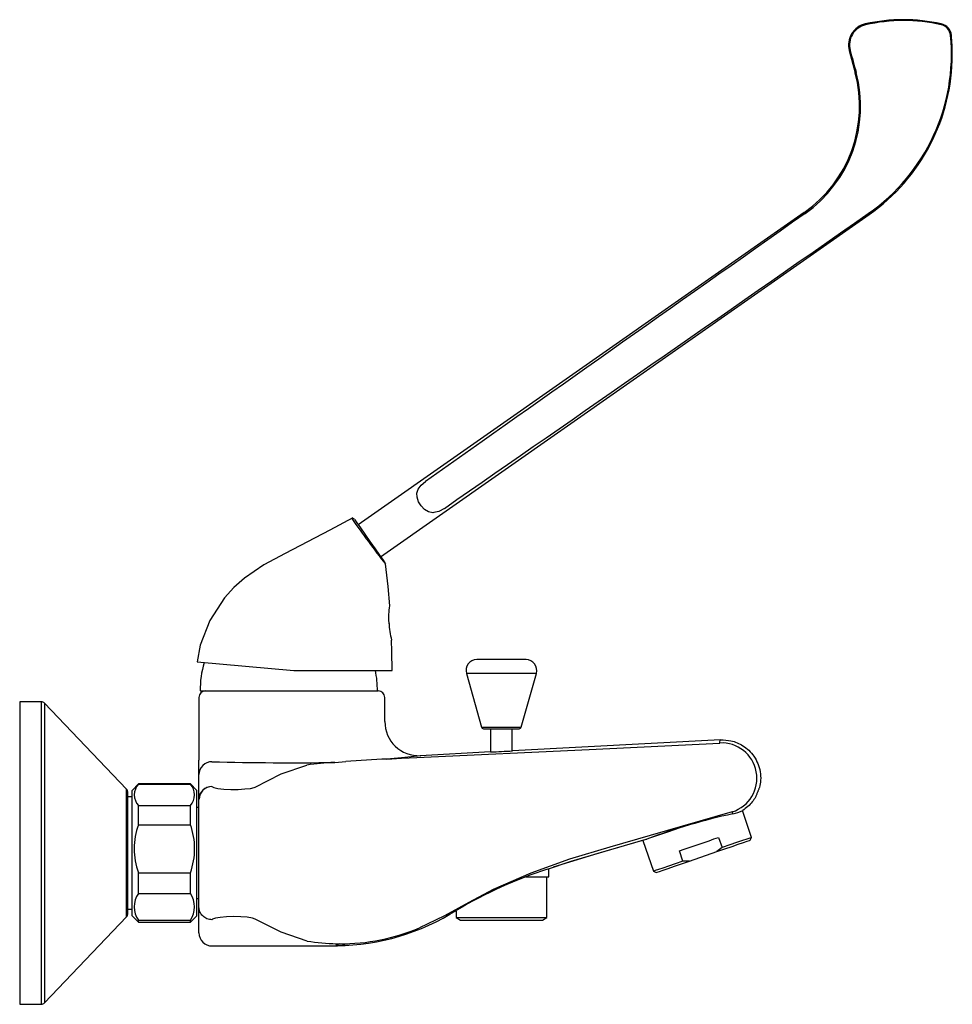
# Model space of a CAD drawing. Header units: millimetres. Extents: x 4041.41 to 4041.626, y 2094.876 to 2095.104.
import ezdxf

# ---------------------------------------------------------------- set-up
doc = ezdxf.new("R2010")
doc.units = ezdxf.units.MM
doc.layers.add('SANINDUSA', color=3, linetype='Continuous')

msp = doc.modelspace()

# ---------------------------------------------------------------- linework, layer by layer
at = {"layer": 'SANINDUSA'}
for p, q in [((4041.625654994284, 2095.100193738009), (4041.625464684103, 2095.100174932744)), ((4041.602005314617, 2095.096653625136), (4041.603374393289, 2095.091544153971)), ((4041.591603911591, 2095.059205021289), (4041.488390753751, 2094.986934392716)), ((4041.493552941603, 2094.979562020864), (4041.60659592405, 2095.058715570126)), ((4041.495435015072, 2094.964509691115), (4041.495498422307, 2094.963763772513)), ((4041.527211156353, 2094.955755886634), (4041.515811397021, 2094.955755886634)), ((4041.451063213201, 2094.955206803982), (4041.473450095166, 2094.953248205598)), ((4041.473450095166, 2094.953248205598), (4041.496200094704, 2094.953248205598)), ((4041.513404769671, 2094.952579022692), (4041.516908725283, 2094.940120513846)), ((4041.529617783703, 2094.952579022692), (4041.513404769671, 2094.952579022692)), ((4041.52611382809, 2094.940120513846), (4041.529617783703, 2094.952579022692)), ((4041.451511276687, 2094.94700588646), (4041.451511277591, 2094.932505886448)), ((4041.451795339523, 2094.94850588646), (4041.490036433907, 2094.94850588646)), ((4041.490036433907, 2094.94850588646), (4041.493011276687, 2094.94850588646)), ((4041.494511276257, 2094.941406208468), (4041.494511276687, 2094.94700588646)), ((4041.415011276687, 2094.94600588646), (4041.410011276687, 2094.94600588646)), ((4041.410011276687, 2094.94600588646), (4041.410011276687, 2094.87600588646)), ((4041.415011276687, 2094.94600588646), (4041.415011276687, 2094.945513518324)), ((4041.415011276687, 2094.945513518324), (4041.415011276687, 2094.87600588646)), ((4041.434734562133, 2094.925795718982), (4041.415734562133, 2094.945696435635)), ((4041.415734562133, 2094.945696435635), (4041.415734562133, 2094.876315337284)), ((4041.516908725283, 2094.940120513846), (4041.52611382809, 2094.940120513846)), ((4041.518990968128, 2094.939755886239), (4041.518990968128, 2094.934381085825)), ((4041.524031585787, 2094.934646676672), (4041.524031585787, 2094.939755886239)), ((4041.572198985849, 2094.937187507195), (4041.524061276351, 2094.934648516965)), ((4041.518990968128, 2094.934381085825), (4041.502733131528, 2094.933523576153)), ((4041.451511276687, 2094.930102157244), (4041.451511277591, 2094.932505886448)), ((4041.482808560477, 2094.93195592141), (4041.482799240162, 2094.931958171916)), ((4041.482808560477, 2094.93195210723), (4041.482927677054, 2094.93196016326)), ((4041.482927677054, 2094.93196016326), (4041.482808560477, 2094.93195592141)), ((4041.482808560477, 2094.93195592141), (4041.482808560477, 2094.93195210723)), ((4041.482927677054, 2094.93196016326), (4041.485472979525, 2094.932178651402)), ((4041.451511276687, 2094.929135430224), (4041.451511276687, 2094.930102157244)), ((4041.451511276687, 2094.923467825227), (4041.451511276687, 2094.929135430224)), ((4041.437511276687, 2094.92700588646), (4041.436011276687, 2094.92550588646)), ((4041.449511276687, 2094.92700588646), (4041.437511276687, 2094.92700588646)), ((4041.437511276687, 2094.92692405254), (4041.437511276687, 2094.92700588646)), ((4041.437511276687, 2094.92692405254), (4041.449511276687, 2094.92692405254)), ((4041.451011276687, 2094.92550588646), (4041.449511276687, 2094.92700588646)), ((4041.449511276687, 2094.92692405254), (4041.449511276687, 2094.92700588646)), ((4041.434734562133, 2094.896216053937), (4041.434734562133, 2094.925795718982)), ((4041.436011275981, 2094.924005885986), (4041.435011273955, 2094.924005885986)), ((4041.436011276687, 2094.924020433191), (4041.436011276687, 2094.92550588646)), ((4041.436011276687, 2094.89650588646), (4041.436011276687, 2094.924020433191)), ((4041.451011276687, 2094.904612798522), (4041.451011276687, 2094.92550588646)), ((4041.437511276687, 2094.917565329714), (4041.437511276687, 2094.922014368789)), ((4041.437511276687, 2094.922014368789), (4041.449511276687, 2094.922014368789)), ((4041.449511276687, 2094.917565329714), (4041.449511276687, 2094.922014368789)), ((4041.451511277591, 2094.921505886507), (4041.451011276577, 2094.921505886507)), ((4041.5794136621, 2094.914610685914), (4041.577280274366, 2094.920806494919)), ((4041.437511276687, 2094.917565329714), (4041.449511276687, 2094.917565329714)), ((4041.554279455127, 2094.913888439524), (4041.556721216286, 2094.906797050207)), ((4041.571788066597, 2094.914629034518), (4041.572601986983, 2094.912265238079)), ((4041.57910368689, 2094.913975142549), (4041.5794136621, 2094.914610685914)), ((4041.563532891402, 2094.909142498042), (4041.562718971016, 2094.911506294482)), ((4041.565058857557, 2094.909139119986), (4041.571401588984, 2094.91132309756)), ((4041.572601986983, 2094.912265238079), (4041.571401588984, 2094.91132309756)), ((4041.565058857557, 2094.909139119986), (4041.563532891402, 2094.909142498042)), ((4041.437511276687, 2094.901647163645), (4041.437511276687, 2094.906454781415)), ((4041.437511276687, 2094.906454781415), (4041.449511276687, 2094.906454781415)), ((4041.449511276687, 2094.901647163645), (4041.449511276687, 2094.906454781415)), ((4041.532511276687, 2094.905505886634), (4041.532511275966, 2094.907388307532)), ((4041.556721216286, 2094.906797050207), (4041.557356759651, 2094.906487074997)), ((4041.451011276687, 2094.89650588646), (4041.451011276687, 2094.904612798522)), ((4041.527173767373, 2094.905505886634), (4041.532511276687, 2094.905505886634)), ((4041.531988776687, 2094.896083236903), (4041.531988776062, 2094.905505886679)), ((4041.437511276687, 2094.901647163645), (4041.449511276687, 2094.901647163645)), ((4041.451011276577, 2094.900505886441), (4041.451511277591, 2094.900505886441)), ((4041.435011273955, 2094.898005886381), (4041.436011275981, 2094.898005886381)), ((4041.436011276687, 2094.89650588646), (4041.437511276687, 2094.89500588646)), ((4041.449511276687, 2094.89500588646), (4041.451011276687, 2094.89650588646)), ((4041.451511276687, 2094.89250588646), (4041.451511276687, 2094.898543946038)), ((4041.509511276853, 2094.896819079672), (4041.508748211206, 2094.896429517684)), ((4041.511033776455, 2094.897715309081), (4041.511033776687, 2094.896083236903)), ((4041.415734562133, 2094.876315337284), (4041.434734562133, 2094.896216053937)), ((4041.437511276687, 2094.89500588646), (4041.437511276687, 2094.895446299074)), ((4041.437511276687, 2094.895446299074), (4041.449511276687, 2094.895446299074)), ((4041.437511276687, 2094.89500588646), (4041.449511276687, 2094.89500588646)), ((4041.449511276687, 2094.89500588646), (4041.449511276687, 2094.895446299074)), ((4041.511033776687, 2094.896083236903), (4041.512033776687, 2094.895505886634)), ((4041.511033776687, 2094.896083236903), (4041.531988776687, 2094.896083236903)), ((4041.512033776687, 2094.895505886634), (4041.530988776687, 2094.895505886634)), ((4041.530988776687, 2094.895505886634), (4041.531988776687, 2094.896083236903)), ((4041.48601516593, 2094.889689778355), (4041.483436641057, 2094.88950588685)), ((4041.454511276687, 2094.88950588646), (4041.48354730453, 2094.88950588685)), ((4041.410011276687, 2094.87600588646), (4041.415011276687, 2094.87600588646))]:
    msp.add_line(p, q, dxfattribs=at)
at = {"layer": 'SANINDUSA', "flags": 128}
for points in [[(4041.605735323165, 2095.102825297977), (4041.605738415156, 2095.102811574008), (4041.605747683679, 2095.102770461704), (4041.605763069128, 2095.102702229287), (4041.605784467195, 2095.102607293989)], [(4041.623329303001, 2095.102825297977), (4041.623326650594, 2095.10281352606), (4041.623318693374, 2095.102778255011), (4041.623305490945, 2095.102719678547), (4041.623287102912, 2095.10263810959)], [(4041.602005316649, 2095.096653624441), (4041.602019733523, 2095.096657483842), (4041.602062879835, 2095.096669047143), (4041.602134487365, 2095.096688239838), (4041.602234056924, 2095.096714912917)], [(4041.603374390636, 2095.091544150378), (4041.603389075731, 2095.091548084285), (4041.603433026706, 2095.091559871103), (4041.603505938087, 2095.091579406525), (4041.603607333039, 2095.091606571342)], [(4041.591603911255, 2095.059205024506), (4041.591615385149, 2095.059188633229), (4041.591649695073, 2095.059139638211), (4041.591706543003, 2095.059058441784), (4041.5917854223, 2095.058945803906)], [(4041.606595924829, 2095.058715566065), (4041.606585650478, 2095.058730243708), (4041.606554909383, 2095.05877415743), (4041.606503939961, 2095.058846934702), (4041.606433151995, 2095.058948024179)], [(4041.508300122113, 2094.990749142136), (4041.507008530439, 2094.990039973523), (4041.505877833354, 2094.989757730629), (4041.50563110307, 2094.989748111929), (4041.504630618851, 2094.989941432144), (4041.503684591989, 2094.990519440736), (4041.502916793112, 2094.991332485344), (4041.502328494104, 2094.992290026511), (4041.501987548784, 2094.993300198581), (4041.501960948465, 2094.994274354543), (4041.502265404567, 2094.995188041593), (4041.50291653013, 2094.996079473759), (4041.503947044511, 2094.996965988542)], [(4041.487158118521, 2094.988527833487), (4041.4818137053, 2094.985719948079), (4041.476590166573, 2094.982974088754), (4041.471484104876, 2094.980294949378), (4041.466501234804, 2094.977674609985), (4041.46202022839, 2094.974628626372), (4041.459588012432, 2094.972421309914), (4041.457444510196, 2094.97002168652), (4041.454032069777, 2094.96477282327), (4041.451787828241, 2094.959115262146), (4041.451063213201, 2094.955206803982)], [(4041.48749595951, 2094.988212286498), (4041.487596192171, 2094.988069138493), (4041.488065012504, 2094.987399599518), (4041.488865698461, 2094.986256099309), (4041.489911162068, 2094.984763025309), (4041.491087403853, 2094.983083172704), (4041.492267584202, 2094.981397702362), (4041.493320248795, 2094.97989433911), (4041.494118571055, 2094.978754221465), (4041.494558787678, 2094.978125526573), (4041.494628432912, 2094.978026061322)], [(4041.49564580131, 2094.968203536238), (4041.495271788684, 2094.972676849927), (4041.49470357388, 2094.977895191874)], [(4041.501952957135, 2094.93309323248), (4041.541851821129, 2094.93496053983), (4041.572035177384, 2094.93645585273)], [(4041.502731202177, 2094.933516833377), (4041.502781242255, 2094.933522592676), (4041.502100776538, 2094.933443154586), (4041.500600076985, 2094.93327510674), (4041.49834876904, 2094.933042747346), (4041.495027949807, 2094.932738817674)], [(4041.495027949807, 2094.932738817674), (4041.498420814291, 2094.932920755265), (4041.501952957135, 2094.93309323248)], [(4041.464536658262, 2094.926276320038), (4041.470495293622, 2094.929312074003), (4041.476488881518, 2094.931341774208)], [(4041.45451127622, 2094.926397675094), (4041.454915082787, 2094.926163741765), (4041.455872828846, 2094.925957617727), (4041.457262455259, 2094.925807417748), (4041.458903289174, 2094.925732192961), (4041.460593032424, 2094.925738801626), (4041.462151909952, 2094.92582288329), (4041.463430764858, 2094.92597311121), (4041.464302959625, 2094.926173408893), (4041.464536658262, 2094.926276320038)], [(4041.451527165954, 2094.923451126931), (4041.451525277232, 2094.923452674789), (4041.451518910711, 2094.923457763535), (4041.451512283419, 2094.923464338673), (4041.451512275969, 2094.923464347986), (4041.451512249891, 2094.923464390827), (4041.451512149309, 2094.923464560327), (4041.451511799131, 2094.92346523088), (4041.451511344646, 2094.923466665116), (4041.451511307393, 2094.923466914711), (4041.451511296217, 2094.923467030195), (4041.451511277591, 2094.923467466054)], [(4041.5749413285, 2094.920536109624), (4041.555950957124, 2094.915068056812), (4041.546585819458, 2094.912357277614), (4041.537239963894, 2094.909564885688)], [(4041.56297882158, 2094.916883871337), (4041.561745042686, 2094.916459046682), (4041.559952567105, 2094.915841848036), (4041.558332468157, 2094.915284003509), (4041.556933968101, 2094.914802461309), (4041.555799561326, 2094.914411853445), (4041.554963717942, 2094.914124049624), (4041.554451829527, 2094.913947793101), (4041.55427945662, 2094.913888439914)], [(4041.532197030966, 2094.907279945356), (4041.537629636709, 2094.909153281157), (4041.545501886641, 2094.911472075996), (4041.554469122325, 2094.91403663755), (4041.555206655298, 2094.914247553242)], [(4041.5541775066, 2094.913877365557), (4041.543809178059, 2094.910918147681), (4041.53351127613, 2094.907712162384)], [(4041.562718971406, 2094.91150629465), (4041.563810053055, 2094.911881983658), (4041.564937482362, 2094.912270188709), (4041.566089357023, 2094.912666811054), (4041.567253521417, 2094.913067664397), (4041.568417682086, 2094.913468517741), (4041.569569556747, 2094.913865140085), (4041.570696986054, 2094.914253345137), (4041.571788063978, 2094.914629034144)], [(4041.571401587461, 2094.911323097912), (4041.573232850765, 2094.911953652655), (4041.574898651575, 2094.91252723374), (4041.576343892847, 2094.913024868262), (4041.577520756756, 2094.913430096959), (4041.578390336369, 2094.913729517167), (4041.578923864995, 2094.91391322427), (4041.579103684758, 2094.91397514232)], [(4041.579413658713, 2094.914610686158), (4041.579368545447, 2094.914595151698), (4041.579009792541, 2094.914471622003), (4041.578303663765, 2094.914228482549), (4041.577272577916, 2094.913873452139), (4041.575949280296, 2094.91341780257), (4041.574375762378, 2094.912875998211), (4041.572601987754, 2094.912265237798)], [(4041.537239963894, 2094.909564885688), (4041.528321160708, 2094.906336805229), (4041.519623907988, 2094.902541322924), (4041.513948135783, 2094.899580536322), (4041.508337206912, 2094.896485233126), (4041.502580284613, 2094.893698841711)], [(4041.563532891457, 2094.909142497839), (4041.561759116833, 2094.908531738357), (4041.56018560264, 2094.907989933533), (4041.558862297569, 2094.907534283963), (4041.557831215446, 2094.907179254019), (4041.55712508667, 2094.906936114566), (4041.556766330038, 2094.906812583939), (4041.556721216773, 2094.90679705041)], [(4041.557356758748, 2094.906487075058), (4041.557536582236, 2094.906548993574), (4041.558070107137, 2094.906732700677), (4041.55893968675, 2094.907032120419), (4041.560116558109, 2094.907437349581), (4041.561561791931, 2094.907934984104), (4041.563227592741, 2094.908508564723), (4041.565058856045, 2094.909139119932)], [(4041.464528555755, 2094.895734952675), (4041.463865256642, 2094.895954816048), (4041.462701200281, 2094.896134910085), (4041.461193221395, 2094.89624928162), (4041.459532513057, 2094.896285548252), (4041.457894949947, 2094.896242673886), (4041.456438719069, 2094.896126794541), (4041.455311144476, 2094.895949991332), (4041.45464666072, 2094.895730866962), (4041.45451127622, 2094.895570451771)], [(4041.476574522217, 2094.890645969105), (4041.470524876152, 2094.892683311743), (4041.464528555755, 2094.895734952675)]]:
    msp.add_lwpolyline(points, dxfattribs=at)
at = {"layer": 'SANINDUSA'}
for centre, radius, start, end in [((4041.614532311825, 2095.063804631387), 0.0400000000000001, 77.2953837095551, 102.7046162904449), ((4041.606834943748, 2095.097947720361), 0.004999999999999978, 102.7046162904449, 194.9999999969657), ((4041.606843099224, 2095.097953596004), 0.00477258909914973, 102.8156612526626, 195.0428351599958), ((4041.614604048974, 2095.063850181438), 0.03974794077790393, 77.38181790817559, 102.8199347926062), ((4041.622673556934, 2095.099901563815), 0.002804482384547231, 5.593829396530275, 77.36300443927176), ((4041.622669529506, 2095.099898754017), 0.003000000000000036, 5.642772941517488, 77.2953837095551), ((4041.580767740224, 2095.09580212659), 0.04491033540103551, 304.8535781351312, 5.5875982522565), ((4041.580665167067, 2095.095748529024), 0.04520889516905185, 0, 5.642772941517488), ((4041.580665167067, 2095.095748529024), 0.04520889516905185, 304.9999999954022, 0), ((4041.5743966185, 2095.083779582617), 0.02999999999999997, 304.9999999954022, 14.99999999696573), ((4041.574318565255, 2095.083738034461), 0.03032731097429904, 305.1658239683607, 15.03765661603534), ((4041.487086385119, 2094.987925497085), 0.00050000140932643, 34.93650069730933, 117.7031304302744), ((4041.76861883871, 2095.189743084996), 0.3463282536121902, 215.553060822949, 217.7322968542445), ((4041.494218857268, 2094.977739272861), 0.0004999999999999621, 6.957204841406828, 34.99999999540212), ((4041.508543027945, 2094.9655991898), 0.01316561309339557, 168.5939354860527, 185.8897513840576), ((4041.525485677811, 2094.966954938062), 0.03016046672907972, 185.1489019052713, 192.8063474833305), ((4041.298824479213, 2094.953333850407), 0.1973756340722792, 359.975138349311, 2.01383121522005), ((4041.515811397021, 2094.953255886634), 0.0025, 90, 195.708637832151), ((4041.527211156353, 2094.953255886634), 0.0025, 344.291362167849, 90), ((4041.471790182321, 2094.948960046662), 0.01999999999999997, 162.2424705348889, 181.3011849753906), ((4041.472800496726, 2094.948960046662), 0.01999999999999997, 358.6988150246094, 12.38079516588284), ((4041.453011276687, 2094.94700588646), 0.001499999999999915, 90, 180), ((4041.493011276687, 2094.94700588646), 0.001499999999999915, 0, 90), ((4041.415011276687, 2094.94500588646), 0.001000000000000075, 43.67359659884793, 90), ((4041.502354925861, 2094.941331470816), 0.007810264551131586, 179.4285708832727, 272.7578177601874), ((4041.517390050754, 2094.940255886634), 0.0004999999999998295, 195.708637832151, 270), ((4041.52563250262, 2094.940255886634), 0.0004999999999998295, 270, 344.291362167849), ((4041.572488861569, 2094.92831390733), 0.00815456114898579, 287.5281634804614, 93.18702688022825), ((4041.50657320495, 2095.217748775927), 0.2836398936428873, 272.5094984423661, 273.5348645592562), ((4041.454510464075, 2094.929134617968), 0.002999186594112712, 89.98448496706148, 179.9844861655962), ((4041.473011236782, 2095.633634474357), 0.7017445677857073, 268.489347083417, 270.7991931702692), ((4041.48417443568, 2094.884580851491), 0.0473883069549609, 91.62981750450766, 99.33359916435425), ((4041.482822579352, 2094.931993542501), 4.374251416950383e-05, 251.3081643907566, 275.3064416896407), ((4041.502417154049, 2094.724926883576), 0.2079432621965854, 92.03641782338, 94.673905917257), ((4041.440129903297, 2094.924469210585), 0.003589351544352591, 136.8489822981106, 223.1510177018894), ((4041.44689262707, 2094.924469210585), 0.003589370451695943, 316.8492652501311, 43.15073474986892), ((4041.454457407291, 2094.923451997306), 0.002946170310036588, 88.95232320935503, 179.6991694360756), ((4041.454529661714, 2094.923394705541), 0.003003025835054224, 90.35078546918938, 178.9234532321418), ((4041.434011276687, 2094.925105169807), 0.0009999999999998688, 0, 43.67359659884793), ((4041.60608558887, 2094.777478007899), 0.1459293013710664, 102.2724323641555, 110.4053633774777), ((4041.573180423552, 2094.929332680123), 0.009450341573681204, 281.5142305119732, 296.2989251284), ((4041.452618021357, 2094.912010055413), 0.01609579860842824, 159.8097715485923, 200.1902284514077), ((4041.434404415, 2094.912010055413), 0.01609591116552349, 339.8099188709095, 20.19008112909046), ((4041.564734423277, 2094.807400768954), 0.105071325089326, 108.0441736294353, 120.6540076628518), ((4041.441933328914, 2094.898546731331), 0.00540066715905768, 144.9645462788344, 215.0354537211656), ((4041.445089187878, 2094.898546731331), 0.005400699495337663, 324.9647868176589, 35.0352131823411), ((4041.434011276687, 2094.896906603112), 0.000999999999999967, 316.326403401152, 0), ((4041.482809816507, 2094.942546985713), 0.05298463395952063, 270.7144754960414, 302.3540692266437), ((4041.454511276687, 2094.89250588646), 0.002999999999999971, 180, 270), ((4041.484403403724, 2094.936614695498), 0.04660653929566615, 269.555141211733, 292.9549407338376), ((4041.483769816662, 2094.931898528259), 0.04187536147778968, 260.1059706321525, 269.4393105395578), ((4041.48416360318, 2094.910299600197), 0.02029034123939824, 267.7383980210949, 269.6557180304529), ((4041.415011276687, 2094.87700588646), 0.001000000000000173, 270, 316.326403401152)]:
    msp.add_arc(centre, radius, start, end, dxfattribs=at)
for centre, major_axis, ratio, start_param, end_param in [((4041.455063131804, 2095.662435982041), (-0.481040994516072, 1.795166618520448), 0.002421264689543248, 1.890747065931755, 1.893746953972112), ((4041.785990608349, 2095.189822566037), (0.520680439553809, 0.364584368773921), 0.007079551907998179, 1.948056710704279, 2.138268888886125), ((4041.785990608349, 2095.189822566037), (0.520680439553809, 0.364584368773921), 0.007079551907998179, 4.144916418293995, 4.355355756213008)]:
    msp.add_ellipse(centre, major_axis=major_axis, ratio=ratio, start_param=start_param, end_param=end_param, dxfattribs=at)
for points, knots in [([(4041.517390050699, 2094.939755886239), (4041.517445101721, 2094.939755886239), (4041.517529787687, 2094.939755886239), (4041.518043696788, 2094.939755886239), (4041.518575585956, 2094.939755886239), (4041.519235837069, 2094.939755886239), (4041.520195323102, 2094.939755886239), (4041.521511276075, 2094.939755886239), (4041.522827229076, 2094.939755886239), (4041.52378671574, 2094.939755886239), (4041.524446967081, 2094.939755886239), (4041.524978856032, 2094.939755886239), (4041.525492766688, 2094.939755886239), (4041.525577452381, 2094.939755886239), (4041.525632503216, 2094.939755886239)], [0, 0, 0, 0, 0.1197284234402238, 0.1841803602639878, 0.2500001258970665, 0.3158196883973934, 0.3802715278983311, 0.499999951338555, 0.6197283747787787, 0.6841802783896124, 0.7499998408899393, 0.815819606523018, 0.8802715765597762, 1, 1, 1, 1]), ([(4041.57203550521, 2094.93645586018), (4041.572082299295, 2094.936669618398), (4041.572175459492, 2094.93709517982), (4041.572191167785, 2094.937156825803), (4041.572198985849, 2094.937187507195)], [0, 0, 0, 0, 0.5022969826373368, 1, 1, 1, 1]), ([(4041.572198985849, 2094.937187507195), (4041.573019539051, 2094.937164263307), (4041.574844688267, 2094.937112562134), (4041.577095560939, 2094.936129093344), (4041.578821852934, 2094.934789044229), (4041.580013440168, 2094.933396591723), (4041.580927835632, 2094.931710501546), (4041.581458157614, 2094.92982287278), (4041.581581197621, 2094.927936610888), (4041.581349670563, 2094.926741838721), (4041.581243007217, 2094.926191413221)], [0, 0, 0, 0, 0.1483352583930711, 0.3299408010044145, 0.4335769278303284, 0.5443515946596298, 0.6604540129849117, 0.7794161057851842, 0.8983781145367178, 1, 1, 1, 1]), ([(4041.435011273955, 2094.896908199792), (4041.435011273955, 2094.896973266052), (4041.435011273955, 2094.89710610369), (4041.435011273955, 2094.898006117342), (4041.435011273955, 2094.899426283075), (4041.435011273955, 2094.901345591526), (4041.435011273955, 2094.903617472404), (4041.435011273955, 2094.906082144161), (4041.435011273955, 2094.908636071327), (4041.435011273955, 2094.911270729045), (4041.435011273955, 2094.9139877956), (4041.435011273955, 2094.916697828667), (4041.435011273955, 2094.919227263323), (4041.435011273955, 2094.92140924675), (4041.435011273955, 2094.92312487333), (4041.435011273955, 2094.924299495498), (4041.435011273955, 2094.924991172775), (4041.435011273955, 2094.92505627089), (4041.435011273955, 2094.925087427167)], [0, 0, 0, 0, 0.06204427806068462, 0.1266680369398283, 0.1926631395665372, 0.2586583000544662, 0.3232820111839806, 0.3853262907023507, 0.4438641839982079, 0.5024020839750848, 0.5644463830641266, 0.6290700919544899, 0.69506519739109, 0.7610603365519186, 0.8256840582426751, 0.8877283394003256, 0.9462662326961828, 1, 1, 1, 1]), ([(4041.580314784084, 2094.923910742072), (4041.58007968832, 2094.9235388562), (4041.579315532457, 2094.922330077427), (4041.578164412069, 2094.921461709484), (4041.577367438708, 2094.92086049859)], [0, 0, 0, 0, 0.3076542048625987, 1, 1, 1, 1]), ([(4041.451511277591, 2094.898544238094), (4041.451511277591, 2094.901384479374), (4041.451511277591, 2094.906843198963), (4041.451511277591, 2094.915166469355), (4041.451511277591, 2094.920626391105), (4041.451511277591, 2094.923467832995)], [0, 0, 0, 0, 0.3421911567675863, 0.6576643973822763, 1, 1, 1, 1]), ([(4041.575066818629, 2094.920072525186), (4041.575061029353, 2094.920131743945), (4041.575048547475, 2094.920259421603), (4041.574978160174, 2094.920439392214), (4041.574940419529, 2094.920535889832)], [0, 0, 0, 0, 0.4638145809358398, 1, 1, 1, 1]), ([(4041.45451127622, 2094.895570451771), (4041.454118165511, 2094.895615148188), (4041.453331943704, 2094.895704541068), (4041.452340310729, 2094.896392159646), (4041.451646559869, 2094.897375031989), (4041.451556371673, 2094.898154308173), (4041.451511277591, 2094.898543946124)], [0, 0, 0, 0, 0.249999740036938, 0.4999997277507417, 0.7499999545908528, 1, 1, 1, 1]), ([(4041.48343664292, 2094.88950588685), (4041.483439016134, 2094.889505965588), (4041.483445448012, 2094.889506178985), (4041.483443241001, 2094.889508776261), (4041.48343890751, 2094.889516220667), (4041.483428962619, 2094.889531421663), (4041.483418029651, 2094.88955321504), (4041.483405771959, 2094.889578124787), (4041.483392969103, 2094.889604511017), (4041.483375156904, 2094.889641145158), (4041.483352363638, 2094.88969128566), (4041.48331643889, 2094.889758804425), (4041.483294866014, 2094.88983902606), (4041.483193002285, 2094.889927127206), (4041.48330751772, 2094.889994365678), (4041.483359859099, 2094.890025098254)], [0, 0, 0, 0, 0.02755944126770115, 0.07469151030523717, 0.1413973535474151, 0.2276773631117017, 0.3123216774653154, 0.3745425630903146, 0.4371330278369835, 0.5000932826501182, 0.600332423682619, 0.7002754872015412, 0.8001515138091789, 0.9086555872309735, 1, 1, 1, 1]), ([(4041.48404160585, 2094.890009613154), (4041.48391169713, 2094.889968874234), (4041.483649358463, 2094.889886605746), (4041.483659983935, 2094.889786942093), (4041.483576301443, 2094.889700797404), (4041.483515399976, 2094.88960381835), (4041.483489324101, 2094.889565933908), (4041.483471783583, 2094.889540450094)], [0, 0, 0, 0, 0.1625674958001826, 0.3282900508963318, 0.4939664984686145, 0.659605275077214, 1, 1, 1, 1]), ([(4041.483471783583, 2094.889540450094), (4041.483469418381, 2094.889536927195), (4041.483457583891, 2094.889519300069), (4041.483454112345, 2094.889511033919), (4041.483442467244, 2094.889507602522), (4041.483436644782, 2094.88950588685)], [0, 0, 0, 0, 0.1110241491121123, 0.5555187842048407, 1, 1, 1, 1])]:
    msp.add_open_spline(points, degree=3, knots=knots, dxfattribs=at)
msp.add_open_spline([(4041.581243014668, 2094.926191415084), (4041.580314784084, 2094.923910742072)], degree=1, dxfattribs=at)

doc.saveas('drawing.dxf')
